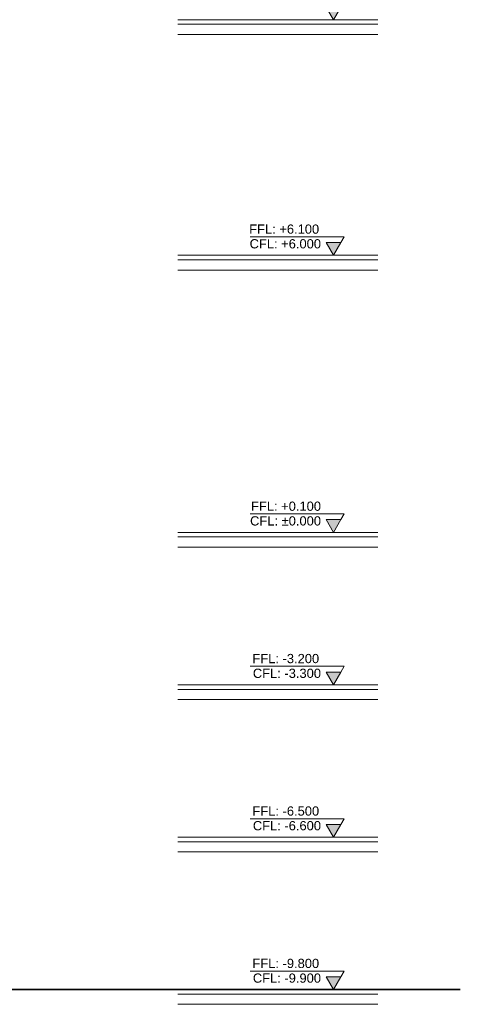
# Model space of a CAD drawing. Header units: millimetres. Extents: x 614675 to 1010864, y -150593 to -87691.
# Tile 168 of 194: x 987656 to 997192, y -148061 to -126741. Entities that reach past the tile are written whole.
import ezdxf

# ---------------------------------------------------------------- set-up
doc = ezdxf.new("R2010")
doc.units = ezdxf.units.MM
doc.header["$LTSCALE"] = 0.05
doc.layers.get('0').update_dxf_attribs({"lineweight": 0})
doc.layers.add('015 Level Mark', color=16, linetype='Continuous', lineweight=13)
doc.layers.add('022 Railing', color=5, linetype='Continuous', lineweight=13)
doc.styles.add('CMP 1-100', font='arial.ttf', dxfattribs={"height": 300})

# ---------------------------------------------------------------- blocks, each defined once
blk = doc.blocks.new('CMP level mark section')
at = {"layer": '015 Level Mark'}
blk.add_hatch(color=256, dxfattribs=at).paths.add_polyline_path([(0, 0), (159, 275), (-159, 275)])
for points in [[(-159, 275), (-231, 400)], [(-231, 400), (1800, 400)], [(-150, 0), (150, 0)]]:
    blk.add_lwpolyline(points, dxfattribs=at)
blk.add_lwpolyline([(0, 0), (159, 275), (-159, 275)], close=True, dxfattribs=at)

msp = doc.modelspace()

# ---------------------------------------------------------------- linework, layer by layer
at = {"lineweight": 35}
msp.add_lwpolyline([(889749, -137926), (920429, -137926), (924526, -137841), (937317, -137841), (942062, -137926), (958823, -137926), (958823, -138076), (962067, -138076), (964317, -137926), (965526, -137926), (965526, -138281), (965552, -138281), (965552, -139449), (969171, -141241), (971292, -141921), (973913, -142751), (977286, -144661), (983327, -144661), (983327, -147741), (997192, -147741)], dxfattribs=at)
at = {"layer": '022 Railing', "color": 7}
for points, elevation in [([(991076, -126741), (995408, -126741)], 29630), ([(991076, -126841), (995408, -126841)], 29630), ([(991076, -127061), (995408, -127061)], 29630), ([(991076, -131841), (995408, -131841)], 29630), ([(991076, -131941), (995408, -131941)], 29630), ([(991076, -132161), (995408, -132161)], 29630), ([(991076, -137841), (995408, -137841)], 29630), ([(991076, -137941), (995408, -137941)], 29630), ([(991076, -138161), (995408, -138161)], 29630), ([(991076, -141141), (995408, -141141)], 29627), ([(991076, -141241), (995408, -141241)], 29627), ([(991076, -141461), (995408, -141461)], 29630), ([(991076, -144441), (995408, -144441)], 29630), ([(991076, -144541), (995408, -144541)], 29630), ([(991076, -144761), (995408, -144761)], 29630), ([(991076, -147741), (995408, -147741)], 29630), ([(991076, -147841), (995408, -147841)], 29630), ([(991076, -148061), (995408, -148061)], 29630)]:
    msp.add_lwpolyline(points, dxfattribs=dict(at, elevation=elevation))

# ---------------------------------------------------------------- block references
at = {"layer": '015 Level Mark', "xscale": -1}
for p in [(994445, -126741, 29630), (994445, -131841, 29630), (994445, -137841, 29630), (994445, -141141, 29630), (994445, -144441, 29630), (994445, -147741, 29630)]:
    msp.add_blockref('CMP level mark section', p, dxfattribs=at)

# ---------------------------------------------------------------- texts
at = {"layer": '015 Level Mark', "char_height": 200, "width": 7448.18, "attachment_point": 3, "style": 'CMP 1-100'}
for s, insert in [('FFL: +6.100', (994137, -131175, 29630)), ('CFL: +6.000', (994177, -131493, 29630)), ('FFL: +0.100', (994177, -137175, 29630)), ('CFL: %%P0.000', (994177, -137493, 29630)), ('FFL: -3.200', (994137, -140474, 29630)), ('CFL: -3.300', (994177, -140793, 29630)), ('FFL: -6.500', (994137, -143775, 29630)), ('CFL: -6.600', (994177, -144093, 29630)), ('FFL: -9.800', (994137, -147075, 29630)), ('CFL: -9.900', (994177, -147393, 29630))]:
    msp.add_mtext(s, dxfattribs=dict(at, insert=insert))

doc.saveas('drawing.dxf')
